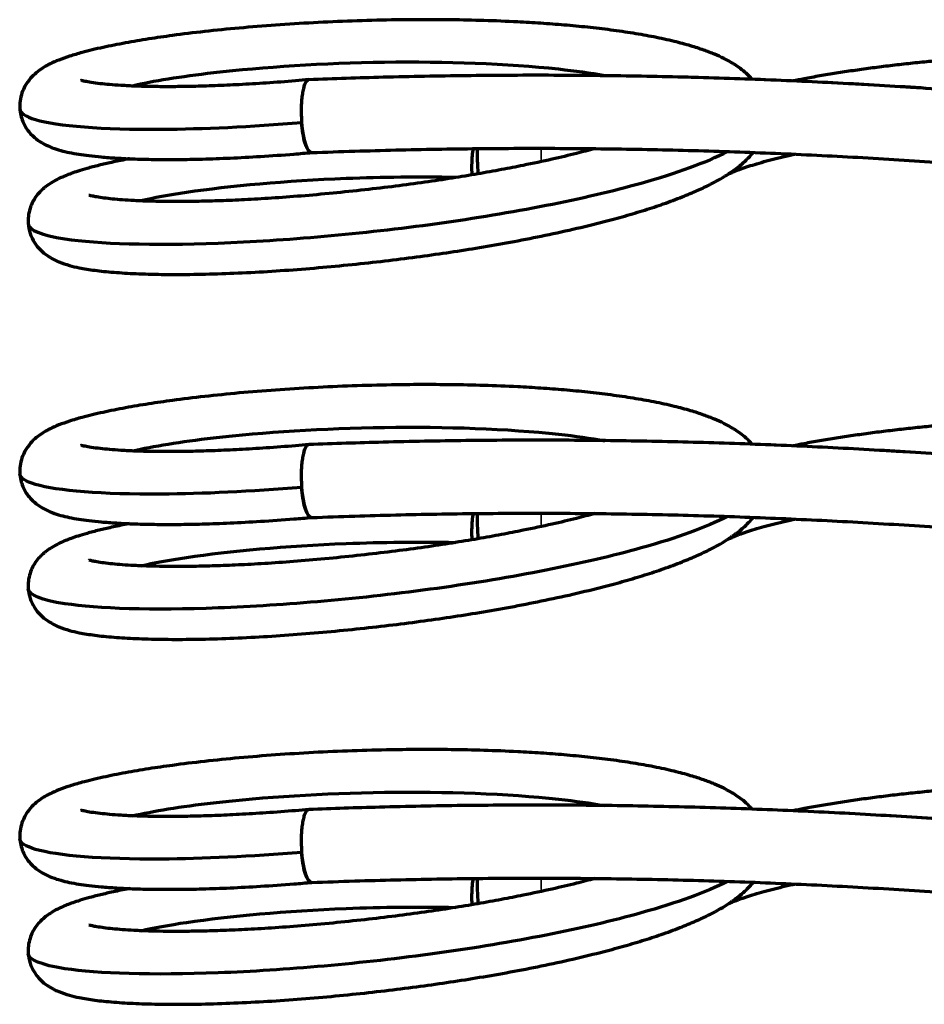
# Model space of a CAD drawing. Header units: millimetres. Extents: x 105 to 252, y 160 to 217.
# Tile 1 of 4: x 105 to 136, y 164 to 198. Entities that reach past the tile are written whole.
import ezdxf

# ---------------------------------------------------------------- set-up
doc = ezdxf.new("R2010")
doc.units = ezdxf.units.MM
doc.layers.add('1', color=7, linetype='Continuous', true_color=0xffffff)

msp = doc.modelspace()

# ---------------------------------------------------------------- linework, layer by layer
at = {"layer": '1', "color": 155, "linetype": 'Continuous', "lineweight": 35}
for centre, major_axis, ratio, start_param, end_param in [((131.213, -10.159), (-124.375, 168.026), 0.95618, 5.508186, 5.705471), ((122.922, 192.542), (0.067, -1.232), 0.111988, 4.130495, 4.52668), ((128.805, 193.516), (0.496, -1.129), 0.89819, 6.28281, 6.754539), ((131.213, -22.659), (124.375, -168.026), 0.95618, 2.344765, 2.563878), ((122.922, 180.042), (0.067, -1.232), 0.111988, 4.130495, 4.52668), ((128.805, 181.016), (0.496, -1.129), 0.89819, 6.28281, 6.754539), ((131.213, -35.159), (-124.375, 168.026), 0.95618, 5.486357, 5.705471), ((122.922, 167.542), (0.067, -1.232), 0.111988, 4.130495, 4.52668), ((128.805, 168.516), (0.496, -1.129), 0.89819, 6.28281, 6.754539)]:
    msp.add_ellipse(centre, major_axis=major_axis, ratio=ratio, start_param=start_param, end_param=end_param, dxfattribs=at)
at = {"layer": '1', "color": 155, "linetype": 'Continuous', "lineweight": 70}
for centre, major_axis, ratio, start_param, end_param in [((114.86, 194.315), (-0.049, 1.249), 0.245265, 1.736475, 3.141974), ((120.704, 192.416), (-0.072, 1.231), 0.08612, 0.867129, 1.628404), ((114.86, 181.815), (-0.049, 1.249), 0.245265, 1.736475, 3.141974), ((120.704, 179.916), (-0.072, 1.231), 0.08612, 0.867129, 1.628404), ((114.86, 169.315), (-0.049, 1.249), 0.245265, 1.736475, 3.141974), ((120.704, 167.416), (-0.072, 1.231), 0.08612, 0.867129, 1.628404)]:
    msp.add_ellipse(centre, major_axis=major_axis, ratio=ratio, start_param=start_param, end_param=end_param, dxfattribs=at)
for points, knots in [([(129.997, 195.572), (129.93, 195.649), (129.797, 195.782), (129.597, 195.944), (129.401, 196.079), (129.208, 196.194), (128.98, 196.314), (128.698, 196.442), (128.324, 196.586), (127.869, 196.733), (127.304, 196.884), (126.649, 197.027), (125.924, 197.156), (125.169, 197.267), (124.377, 197.361), (123.575, 197.438), (122.772, 197.498), (121.855, 197.552), (120.832, 197.593), (119.72, 197.616), (118.662, 197.622), (117.527, 197.611), (116.294, 197.578), (114.964, 197.519), (113.666, 197.437), (112.416, 197.336), (111.23, 197.216), (110.205, 197.09), (109.308, 196.959), (108.507, 196.823), (107.735, 196.668), (107.103, 196.515), (106.612, 196.37), (106.263, 196.247), (106.008, 196.136), (105.831, 196.044), (105.681, 195.957), (105.478, 195.812), (105.265, 195.605), (105.097, 195.369), (104.979, 195.105), (104.915, 194.843), (104.911, 194.659), (104.919, 194.566)], [0, 0, 0, 0, 0.015957, 0.02965, 0.042434, 0.054444, 0.065706, 0.083919, 0.104309, 0.127382, 0.153934, 0.183965, 0.211641, 0.239967, 0.267196, 0.293348, 0.318441, 0.342485, 0.376587, 0.408347, 0.437776, 0.465959, 0.503558, 0.541227, 0.578975, 0.61679, 0.654661, 0.692624, 0.722592, 0.754877, 0.789517, 0.826546, 0.852582, 0.878432, 0.900605, 0.910257, 0.919887, 0.933378, 0.946445, 0.962115, 0.974036, 0.987133, 1, 1, 1, 1]), ([(124.943, 195.698), (124.46, 195.784), (122.298, 196.086), (117.384, 196.262), (111.838, 195.899), (109.471, 195.51), (108.769, 195.348)], [0, 0, 0, 0, 0.108418, 0.442049, 0.775681, 1, 1, 1, 1]), ([(136.856, 196.257), (136.744, 196.248), (136.42, 196.22), (135.887, 196.17), (135.261, 196.105), (134.643, 196.034), (134.036, 195.957), (133.443, 195.874), (132.865, 195.786), (132.305, 195.693), (131.811, 195.604), (131.508, 195.546), (131.381, 195.52)], [0, 0, 0, 0, 0.05652, 0.163955, 0.27144, 0.378995, 0.486653, 0.594449, 0.702426, 0.810638, 0.91915, 1, 1, 1, 1]), ([(154.775, 193.121), (154.561, 193.157), (153.41, 193.348), (151.317, 193.657), (148.495, 194.045), (145.671, 194.39), (142.843, 194.696), (140.013, 194.962), (137.182, 195.189), (134.349, 195.375), (131.516, 195.521), (128.682, 195.628), (125.85, 195.694), (123.018, 195.721), (120.188, 195.707), (117.452, 195.655), (115.661, 195.597), (114.812, 195.564)], [0, 0, 0, 0, 0.016136, 0.086911, 0.157686, 0.22846, 0.299234, 0.370007, 0.44078, 0.511553, 0.582325, 0.653097, 0.723868, 0.794639, 0.865409, 0.93618, 1, 1, 1, 1]), ([(114.813, 195.566), (114.659, 195.552), (114.162, 195.507), (113.361, 195.449), (112.435, 195.392), (111.595, 195.355), (110.839, 195.332), (110.128, 195.323), (109.473, 195.326), (108.883, 195.341), (108.393, 195.365), (107.992, 195.394), (107.648, 195.429), (107.369, 195.465), (107.135, 195.508), (107.024, 195.534), (107.004, 195.535), (107.003, 195.532)], [0, 0, 0, 0, 0.038799, 0.126816, 0.210798, 0.29073, 0.366616, 0.438487, 0.519466, 0.594721, 0.664239, 0.728013, 0.786042, 0.850521, 0.906395, 0.961104, 1, 1, 1, 1]), ([(114.762, 195.545), (114.743, 195.531), (114.724, 195.509), (114.689, 195.449), (114.672, 195.412), (114.642, 195.324), (114.628, 195.274), (114.603, 195.16), (114.592, 195.098), (114.574, 194.964), (114.567, 194.892), (114.556, 194.743), (114.552, 194.665), (114.55, 194.505), (114.55, 194.423), (114.555, 194.26), (114.56, 194.178), (114.566, 194.098)], [0, 0, 0, 0, 0.125, 0.125, 0.25, 0.25, 0.375, 0.375, 0.5, 0.5, 0.625, 0.625, 0.75, 0.75, 0.875, 0.875, 1, 1, 1, 1]), ([(104.914, 194.589), (104.92, 194.506), (104.942, 194.348), (105.036, 194.062), (105.215, 193.77), (105.478, 193.523), (105.747, 193.354), (106.029, 193.229), (106.318, 193.137), (106.616, 193.066), (106.926, 193.011), (107.29, 192.96), (107.714, 192.916), (108.234, 192.877), (108.865, 192.846), (109.573, 192.831), (110.35, 192.83), (111.185, 192.845), (112.125, 192.879), (113.17, 192.935), (114.109, 192.999), (114.704, 193.051), (114.908, 193.07)], [0, 0, 0, 0, 0.021836, 0.043381, 0.085664, 0.127228, 0.16856, 0.21026, 0.252574, 0.29575, 0.34267, 0.386648, 0.436427, 0.491981, 0.553279, 0.620287, 0.680478, 0.744634, 0.812782, 0.884935, 0.961078, 1, 1, 1, 1]), ([(104.916, 194.564), (104.923, 194.428), (105.483, 194.039), (108.791, 193.765), (112.827, 193.955), (114.567, 194.098)], [0, 0, 0, 0, 0.216027, 0.679279, 1, 1, 1, 1]), ([(114.908, 193.067), (114.89, 193.065), (114.809, 193.082), (114.663, 193.355), (114.586, 193.841), (114.567, 194.098)], [0, 0, 0, 0, 0.11876, 0.55938, 1, 1, 1, 1]), ([(105.2, 190.653), (105.211, 190.525), (105.256, 190.282), (105.41, 189.972), (105.619, 189.717), (105.9, 189.494), (106.238, 189.32), (106.611, 189.197), (107, 189.108), (107.47, 189.032), (108.122, 188.964), (108.881, 188.918), (109.754, 188.893), (110.736, 188.892), (111.809, 188.917), (112.947, 188.967), (114.109, 189.041), (115.272, 189.134), (116.419, 189.245), (117.536, 189.37), (118.613, 189.507), (119.653, 189.655), (120.682, 189.818), (121.726, 190.001), (122.797, 190.209), (123.881, 190.444), (124.832, 190.676), (125.645, 190.896), (126.321, 191.098), (126.979, 191.316), (127.586, 191.542), (128.119, 191.766), (128.552, 191.973), (128.9, 192.161), (129.154, 192.317), (129.356, 192.454), (129.526, 192.581), (129.699, 192.727), (129.863, 192.884), (129.971, 193.007), (130.021, 193.068)], [0, 0, 0, 0, 0.015423, 0.031621, 0.048657, 0.066582, 0.091312, 0.114861, 0.13727, 0.170619, 0.204819, 0.239896, 0.275865, 0.312734, 0.350408, 0.387327, 0.422999, 0.457434, 0.490623, 0.522558, 0.553237, 0.582672, 0.611837, 0.642691, 0.675308, 0.709697, 0.745869, 0.770991, 0.796929, 0.823057, 0.852019, 0.878176, 0.90151, 0.922006, 0.939691, 0.950541, 0.962083, 0.974339, 0.987671, 1, 1, 1, 1]), ([(105.202, 190.626), (105.22, 190.416), (106.243, 189.985), (111.314, 189.824), (119.29, 190.515), (125.81, 191.783), (128.417, 192.732), (129.145, 193.101)], [0, 0, 0, 0, 0.165767, 0.395792, 0.625817, 0.855842, 1, 1, 1, 1]), ([(124.613, 193.202), (124.408, 193.147), (123.933, 193.024), (123.116, 192.831), (122.252, 192.646), (121.399, 192.48), (120.587, 192.334), (119.709, 192.189), (118.766, 192.047), (117.765, 191.912), (116.713, 191.787), (115.629, 191.673), (114.558, 191.578), (113.545, 191.503), (112.621, 191.45), (111.789, 191.414), (111.05, 191.395), (110.398, 191.387), (109.829, 191.39), (109.309, 191.402), (108.844, 191.42), (108.429, 191.446), (108.081, 191.477), (107.788, 191.511), (107.559, 191.546), (107.385, 191.58), (107.3, 191.6), (107.279, 191.602), (107.278, 191.599)], [0, 0, 0, 0, 0.035492, 0.079804, 0.129186, 0.164927, 0.202908, 0.243122, 0.285567, 0.330263, 0.377226, 0.426452, 0.476725, 0.524653, 0.570023, 0.612847, 0.653141, 0.690903, 0.726124, 0.758794, 0.794618, 0.826976, 0.85831, 0.889286, 0.919898, 0.945807, 0.974054, 1, 1, 1, 1]), ([(114.909, 193.066), (115.4, 193.085), (116.826, 193.135), (119.19, 193.193), (122.001, 193.221), (124.814, 193.208), (127.628, 193.156), (130.443, 193.064), (133.258, 192.932), (136.073, 192.761), (138.887, 192.549), (141.699, 192.297), (144.509, 192.005), (147.316, 191.674), (150.121, 191.303), (152.921, 190.893), (155.718, 190.442), (157.801, 190.077), (158.953, 189.865), (159.176, 189.823)], [0, 0, 0, 0, 0.033285, 0.096722, 0.16016, 0.223597, 0.287033, 0.35047, 0.413906, 0.477341, 0.540777, 0.604211, 0.667646, 0.73108, 0.794514, 0.857947, 0.92138, 0.984813, 1, 1, 1, 1]), ([(120.403, 192.305), (120.392, 192.53), (120.396, 192.857), (120.431, 193.128), (120.443, 193.202)], [0, 0, 0, 0, 0.704097, 1, 1, 1, 1]), ([(129.301, 192.387), (129.335, 192.402), (129.43, 192.442), (129.612, 192.512), (129.861, 192.598), (130.15, 192.688), (130.478, 192.781), (130.844, 192.876), (131.169, 192.953), (131.372, 192.998), (131.436, 193.011)], [0, 0, 0, 0, 0.080161, 0.213448, 0.35069, 0.49216, 0.636919, 0.784228, 0.933501, 1, 1, 1, 1]), ([(108.675, 192.858), (108.642, 192.852), (108.427, 192.811), (108.065, 192.736), (107.614, 192.631), (107.234, 192.531), (106.923, 192.437), (106.683, 192.356), (106.476, 192.276), (106.173, 192.142), (105.921, 191.998), (105.709, 191.823), (105.585, 191.704), (105.459, 191.549), (105.345, 191.36), (105.256, 191.145), (105.198, 190.887), (105.196, 190.701), (105.204, 190.601)], [0, 0, 0, 0, 0.017677, 0.118094, 0.208396, 0.303343, 0.383601, 0.449118, 0.507706, 0.566712, 0.71714, 0.744435, 0.779023, 0.821673, 0.859113, 0.901308, 0.948283, 1, 1, 1, 1]), ([(129.188, 192.339), (129.209, 192.348), (129.247, 192.363), (129.284, 192.379), (129.301, 192.387)], [0, 0, 0, 0, 0.538792, 1, 1, 1, 1]), ([(119.826, 192.213), (118.593, 192.238), (115.189, 192.202), (111.291, 191.845), (109.496, 191.513), (109.064, 191.413)], [0, 0, 0, 0, 0.297007, 0.794146, 1, 1, 1, 1]), ([(129.997, 183.072), (129.93, 183.149), (129.797, 183.282), (129.597, 183.444), (129.401, 183.579), (129.208, 183.694), (128.98, 183.814), (128.698, 183.942), (128.324, 184.086), (127.869, 184.233), (127.304, 184.384), (126.649, 184.527), (125.924, 184.656), (125.169, 184.767), (124.377, 184.861), (123.575, 184.938), (122.772, 184.998), (121.855, 185.052), (120.832, 185.093), (119.72, 185.116), (118.662, 185.122), (117.527, 185.111), (116.294, 185.078), (114.964, 185.019), (113.666, 184.937), (112.416, 184.836), (111.23, 184.716), (110.205, 184.59), (109.308, 184.459), (108.507, 184.323), (107.735, 184.168), (107.103, 184.015), (106.612, 183.87), (106.263, 183.747), (106.008, 183.636), (105.831, 183.544), (105.681, 183.457), (105.478, 183.312), (105.265, 183.105), (105.097, 182.869), (104.979, 182.605), (104.915, 182.343), (104.911, 182.159), (104.919, 182.066)], [0, 0, 0, 0, 0.015957, 0.02965, 0.042434, 0.054444, 0.065706, 0.083919, 0.104309, 0.127382, 0.153934, 0.183965, 0.211641, 0.239967, 0.267196, 0.293348, 0.318441, 0.342485, 0.376587, 0.408347, 0.437776, 0.465959, 0.503558, 0.541227, 0.578975, 0.61679, 0.654661, 0.692624, 0.722592, 0.754877, 0.789517, 0.826546, 0.852582, 0.878432, 0.900605, 0.910257, 0.919887, 0.933378, 0.946445, 0.962115, 0.974036, 0.987133, 1, 1, 1, 1]), ([(108.769, 182.848), (109.471, 183.01), (111.838, 183.399), (117.384, 183.762), (122.298, 183.586), (124.46, 183.284), (124.943, 183.198)], [0, 0, 0, 0, 0.224319, 0.557951, 0.891582, 1, 1, 1, 1]), ([(136.856, 183.757), (136.744, 183.748), (136.42, 183.72), (135.887, 183.67), (135.261, 183.605), (134.643, 183.534), (134.036, 183.457), (133.443, 183.374), (132.865, 183.286), (132.305, 183.193), (131.811, 183.104), (131.508, 183.046), (131.381, 183.02)], [0, 0, 0, 0, 0.05652, 0.163955, 0.27144, 0.378995, 0.486653, 0.594449, 0.702426, 0.810638, 0.91915, 1, 1, 1, 1]), ([(159.175, 179.866), (158.433, 180.002), (156.754, 180.301), (154.134, 180.734), (151.317, 181.159), (148.495, 181.544), (145.671, 181.89), (142.843, 182.196), (140.013, 182.462), (137.182, 182.689), (134.349, 182.875), (131.516, 183.021), (128.682, 183.128), (125.85, 183.194), (123.018, 183.221), (120.188, 183.207), (117.452, 183.155), (115.661, 183.097), (114.812, 183.064)], [0, 0, 0, 0, 0.050559, 0.114275, 0.17799, 0.241705, 0.305419, 0.369134, 0.432848, 0.496561, 0.560274, 0.623987, 0.687699, 0.751412, 0.815123, 0.878835, 0.942546, 1, 1, 1, 1]), ([(114.813, 183.066), (114.659, 183.052), (114.162, 183.007), (113.361, 182.949), (112.435, 182.892), (111.595, 182.855), (110.839, 182.832), (110.128, 182.823), (109.473, 182.826), (108.883, 182.841), (108.393, 182.865), (107.992, 182.894), (107.648, 182.929), (107.369, 182.965), (107.135, 183.008), (107.024, 183.034), (107.004, 183.035), (107.003, 183.032)], [0, 0, 0, 0, 0.038799, 0.126816, 0.210798, 0.29073, 0.366616, 0.438487, 0.519466, 0.594721, 0.664239, 0.728013, 0.786042, 0.850521, 0.906395, 0.961104, 1, 1, 1, 1]), ([(114.762, 183.045), (114.743, 183.031), (114.724, 183.009), (114.689, 182.949), (114.672, 182.912), (114.642, 182.824), (114.628, 182.774), (114.603, 182.66), (114.592, 182.598), (114.574, 182.464), (114.567, 182.392), (114.556, 182.243), (114.552, 182.165), (114.55, 182.005), (114.55, 181.923), (114.555, 181.76), (114.56, 181.678), (114.566, 181.598)], [0, 0, 0, 0, 0.125, 0.125, 0.25, 0.25, 0.375, 0.375, 0.5, 0.5, 0.625, 0.625, 0.75, 0.75, 0.875, 0.875, 1, 1, 1, 1]), ([(104.914, 182.089), (104.92, 182.006), (104.942, 181.848), (105.036, 181.562), (105.215, 181.27), (105.478, 181.023), (105.747, 180.854), (106.029, 180.729), (106.318, 180.637), (106.616, 180.566), (106.926, 180.511), (107.29, 180.46), (107.714, 180.416), (108.234, 180.377), (108.865, 180.346), (109.573, 180.331), (110.35, 180.33), (111.185, 180.345), (112.125, 180.379), (113.17, 180.435), (114.109, 180.499), (114.704, 180.551), (114.908, 180.57)], [0, 0, 0, 0, 0.021836, 0.043381, 0.085664, 0.127228, 0.16856, 0.21026, 0.252574, 0.29575, 0.34267, 0.386648, 0.436427, 0.491981, 0.553279, 0.620287, 0.680478, 0.744634, 0.812782, 0.884935, 0.961078, 1, 1, 1, 1]), ([(114.567, 181.598), (112.827, 181.455), (108.791, 181.265), (105.483, 181.539), (104.923, 181.928), (104.916, 182.064)], [0, 0, 0, 0, 0.320721, 0.783973, 1, 1, 1, 1]), ([(114.908, 180.567), (114.89, 180.565), (114.809, 180.582), (114.663, 180.855), (114.586, 181.341), (114.567, 181.598)], [0, 0, 0, 0, 0.118761, 0.55938, 1, 1, 1, 1]), ([(105.2, 178.153), (105.211, 178.025), (105.256, 177.782), (105.41, 177.472), (105.619, 177.217), (105.9, 176.994), (106.238, 176.82), (106.611, 176.697), (107, 176.608), (107.47, 176.532), (108.122, 176.464), (108.881, 176.418), (109.754, 176.393), (110.736, 176.392), (111.809, 176.417), (112.947, 176.467), (114.109, 176.541), (115.272, 176.634), (116.419, 176.745), (117.536, 176.87), (118.613, 177.007), (119.653, 177.155), (120.682, 177.318), (121.726, 177.501), (122.797, 177.709), (123.881, 177.944), (124.832, 178.176), (125.645, 178.396), (126.321, 178.598), (126.979, 178.816), (127.586, 179.042), (128.119, 179.266), (128.552, 179.473), (128.9, 179.661), (129.154, 179.817), (129.356, 179.954), (129.526, 180.081), (129.699, 180.227), (129.863, 180.384), (129.971, 180.507), (130.021, 180.568)], [0, 0, 0, 0, 0.015423, 0.031621, 0.048657, 0.066582, 0.091312, 0.114861, 0.13727, 0.17062, 0.204819, 0.239896, 0.275866, 0.312734, 0.350408, 0.387327, 0.423, 0.457434, 0.490623, 0.522558, 0.553237, 0.582672, 0.611837, 0.642691, 0.675308, 0.709697, 0.745869, 0.770991, 0.796929, 0.823057, 0.852019, 0.878176, 0.90151, 0.922006, 0.939691, 0.950541, 0.962083, 0.974339, 0.987671, 1, 1, 1, 1]), ([(129.145, 180.601), (128.417, 180.232), (125.81, 179.283), (119.29, 178.015), (111.314, 177.324), (106.243, 177.485), (105.22, 177.916), (105.202, 178.126)], [0, 0, 0, 0, 0.144158, 0.374183, 0.604208, 0.834233, 1, 1, 1, 1]), ([(124.613, 180.702), (124.408, 180.647), (123.933, 180.524), (123.116, 180.331), (122.252, 180.146), (121.399, 179.98), (120.587, 179.834), (119.709, 179.689), (118.766, 179.547), (117.765, 179.412), (116.713, 179.287), (115.629, 179.173), (114.558, 179.078), (113.545, 179.003), (112.621, 178.95), (111.789, 178.914), (111.05, 178.895), (110.398, 178.887), (109.829, 178.89), (109.309, 178.902), (108.844, 178.92), (108.429, 178.946), (108.081, 178.977), (107.788, 179.011), (107.559, 179.046), (107.385, 179.08), (107.3, 179.1), (107.279, 179.102), (107.278, 179.099)], [0, 0, 0, 0, 0.035492, 0.079804, 0.129186, 0.164927, 0.202908, 0.243122, 0.285567, 0.330263, 0.377226, 0.426452, 0.476725, 0.524653, 0.570023, 0.612847, 0.653141, 0.690903, 0.726124, 0.758794, 0.794618, 0.826976, 0.85831, 0.889286, 0.919898, 0.945807, 0.974054, 1, 1, 1, 1]), ([(114.909, 180.566), (115.4, 180.585), (116.826, 180.635), (119.19, 180.693), (122.001, 180.721), (124.814, 180.708), (127.628, 180.656), (130.443, 180.564), (133.258, 180.432), (136.073, 180.261), (138.887, 180.049), (141.699, 179.797), (144.509, 179.505), (147.316, 179.174), (150.121, 178.803), (152.921, 178.393), (155.718, 177.942), (157.801, 177.577), (158.953, 177.365), (159.176, 177.323)], [0, 0, 0, 0, 0.033285, 0.096722, 0.16016, 0.223597, 0.287033, 0.35047, 0.413906, 0.477341, 0.540777, 0.604211, 0.667646, 0.73108, 0.794514, 0.857947, 0.92138, 0.984813, 1, 1, 1, 1]), ([(120.403, 179.805), (120.392, 180.03), (120.396, 180.357), (120.431, 180.628), (120.443, 180.702)], [0, 0, 0, 0, 0.704098, 1, 1, 1, 1]), ([(129.301, 179.887), (129.335, 179.902), (129.43, 179.942), (129.612, 180.012), (129.861, 180.098), (130.15, 180.188), (130.478, 180.281), (130.844, 180.376), (131.169, 180.453), (131.372, 180.498), (131.436, 180.511)], [0, 0, 0, 0, 0.080161, 0.213448, 0.35069, 0.49216, 0.636919, 0.784228, 0.933501, 1, 1, 1, 1]), ([(108.675, 180.358), (108.642, 180.352), (108.427, 180.311), (108.065, 180.236), (107.614, 180.131), (107.234, 180.031), (106.923, 179.937), (106.683, 179.856), (106.476, 179.776), (106.173, 179.642), (105.921, 179.498), (105.709, 179.323), (105.585, 179.204), (105.459, 179.049), (105.345, 178.86), (105.256, 178.645), (105.198, 178.387), (105.196, 178.201), (105.204, 178.101)], [0, 0, 0, 0, 0.017677, 0.118094, 0.208396, 0.303343, 0.383601, 0.449118, 0.507706, 0.566712, 0.71714, 0.744435, 0.779023, 0.821673, 0.859113, 0.901308, 0.948283, 1, 1, 1, 1]), ([(129.188, 179.839), (129.209, 179.848), (129.247, 179.863), (129.284, 179.879), (129.301, 179.887)], [0, 0, 0, 0, 0.538792, 1, 1, 1, 1]), ([(109.064, 178.913), (109.496, 179.013), (111.291, 179.345), (115.189, 179.702), (118.593, 179.738), (119.826, 179.713)], [0, 0, 0, 0, 0.205854, 0.702993, 1, 1, 1, 1]), ([(129.997, 170.572), (129.93, 170.649), (129.797, 170.782), (129.597, 170.944), (129.401, 171.079), (129.208, 171.194), (128.98, 171.314), (128.698, 171.442), (128.324, 171.586), (127.869, 171.733), (127.304, 171.884), (126.649, 172.027), (125.924, 172.156), (125.169, 172.267), (124.377, 172.361), (123.575, 172.438), (122.772, 172.498), (121.855, 172.552), (120.832, 172.593), (119.72, 172.616), (118.662, 172.622), (117.527, 172.611), (116.294, 172.578), (114.964, 172.519), (113.666, 172.437), (112.416, 172.336), (111.23, 172.216), (110.205, 172.09), (109.308, 171.959), (108.507, 171.823), (107.735, 171.668), (107.103, 171.515), (106.612, 171.37), (106.263, 171.247), (106.008, 171.136), (105.831, 171.044), (105.681, 170.957), (105.478, 170.812), (105.265, 170.605), (105.097, 170.369), (104.979, 170.105), (104.915, 169.843), (104.911, 169.659), (104.919, 169.566)], [0, 0, 0, 0, 0.015957, 0.02965, 0.042434, 0.054444, 0.065706, 0.083919, 0.104309, 0.127382, 0.153934, 0.183965, 0.211641, 0.239967, 0.267196, 0.293348, 0.318441, 0.342485, 0.376587, 0.408347, 0.437776, 0.465959, 0.503558, 0.541227, 0.578975, 0.61679, 0.654661, 0.692624, 0.722592, 0.754877, 0.789517, 0.826546, 0.852582, 0.878432, 0.900605, 0.910257, 0.919887, 0.933378, 0.946445, 0.962115, 0.974036, 0.987133, 1, 1, 1, 1]), ([(108.769, 170.348), (109.471, 170.51), (111.838, 170.899), (117.384, 171.262), (122.297, 171.086), (124.459, 170.784), (124.941, 170.699)], [0, 0, 0, 0, 0.224355, 0.55804, 0.891725, 1, 1, 1, 1]), ([(136.856, 171.257), (136.744, 171.248), (136.42, 171.22), (135.887, 171.17), (135.261, 171.105), (134.643, 171.034), (134.036, 170.957), (133.443, 170.874), (132.865, 170.786), (132.305, 170.693), (131.812, 170.605), (131.51, 170.546), (131.384, 170.521)], [0, 0, 0, 0, 0.056564, 0.16408, 0.271647, 0.379285, 0.487025, 0.594904, 0.702964, 0.811258, 0.919853, 1, 1, 1, 1]), ([(159.176, 167.366), (158.392, 167.51), (156.671, 167.815), (154.01, 168.253), (151.193, 168.677), (148.371, 169.06), (145.546, 169.404), (142.719, 169.709), (139.889, 169.973), (137.057, 170.198), (134.224, 170.382), (131.391, 170.527), (128.558, 170.632), (125.725, 170.696), (122.893, 170.721), (120.063, 170.706), (117.369, 170.653), (115.619, 170.596), (114.812, 170.564)], [0, 0, 0, 0, 0.053375, 0.117089, 0.180804, 0.244518, 0.308232, 0.371946, 0.435659, 0.499372, 0.563085, 0.626797, 0.690509, 0.75422, 0.817931, 0.881642, 0.945352, 1, 1, 1, 1]), ([(114.813, 170.566), (114.659, 170.552), (114.162, 170.507), (113.361, 170.449), (112.435, 170.392), (111.595, 170.355), (110.839, 170.332), (110.128, 170.323), (109.473, 170.326), (108.883, 170.341), (108.393, 170.365), (107.992, 170.394), (107.648, 170.429), (107.369, 170.465), (107.135, 170.508), (107.024, 170.534), (107.004, 170.535), (107.003, 170.532)], [0, 0, 0, 0, 0.038799, 0.126816, 0.210798, 0.29073, 0.366616, 0.438487, 0.519466, 0.594721, 0.664239, 0.728013, 0.786042, 0.850521, 0.906395, 0.961104, 1, 1, 1, 1]), ([(114.762, 170.545), (114.743, 170.531), (114.724, 170.509), (114.689, 170.449), (114.672, 170.412), (114.642, 170.324), (114.628, 170.274), (114.603, 170.16), (114.592, 170.098), (114.574, 169.964), (114.567, 169.892), (114.556, 169.743), (114.552, 169.665), (114.55, 169.505), (114.55, 169.423), (114.555, 169.26), (114.56, 169.178), (114.566, 169.098)], [0, 0, 0, 0, 0.125, 0.125, 0.25, 0.25, 0.375, 0.375, 0.5, 0.5, 0.625, 0.625, 0.75, 0.75, 0.875, 0.875, 1, 1, 1, 1]), ([(104.914, 169.589), (104.92, 169.506), (104.942, 169.348), (105.036, 169.062), (105.215, 168.77), (105.478, 168.523), (105.747, 168.354), (106.029, 168.229), (106.318, 168.137), (106.616, 168.066), (106.926, 168.011), (107.29, 167.96), (107.714, 167.916), (108.234, 167.877), (108.865, 167.846), (109.573, 167.831), (110.35, 167.83), (111.185, 167.845), (112.125, 167.879), (113.17, 167.935), (114.109, 167.999), (114.704, 168.051), (114.908, 168.07)], [0, 0, 0, 0, 0.021836, 0.043381, 0.085664, 0.127228, 0.16856, 0.21026, 0.252574, 0.29575, 0.34267, 0.386648, 0.436427, 0.491981, 0.553279, 0.620287, 0.680478, 0.744634, 0.812782, 0.884935, 0.961078, 1, 1, 1, 1]), ([(114.567, 169.098), (112.827, 168.955), (108.791, 168.765), (105.483, 169.039), (104.923, 169.428), (104.916, 169.564)], [0, 0, 0, 0, 0.320721, 0.783973, 1, 1, 1, 1]), ([(114.908, 168.067), (114.89, 168.065), (114.809, 168.082), (114.663, 168.355), (114.586, 168.841), (114.567, 169.098)], [0, 0, 0, 0, 0.118761, 0.55938, 1, 1, 1, 1]), ([(105.2, 165.653), (105.211, 165.525), (105.256, 165.282), (105.41, 164.972), (105.619, 164.717), (105.9, 164.494), (106.238, 164.32), (106.611, 164.197), (107, 164.108), (107.47, 164.032), (108.122, 163.964), (108.881, 163.918), (109.754, 163.893), (110.736, 163.892), (111.809, 163.917), (112.947, 163.967), (114.109, 164.041), (115.272, 164.134), (116.419, 164.245), (117.536, 164.37), (118.613, 164.507), (119.653, 164.655), (120.682, 164.818), (121.726, 165.001), (122.797, 165.209), (123.881, 165.444), (124.832, 165.676), (125.645, 165.896), (126.321, 166.098), (126.979, 166.316), (127.586, 166.542), (128.119, 166.766), (128.552, 166.973), (128.9, 167.161), (129.154, 167.317), (129.356, 167.454), (129.526, 167.581), (129.699, 167.727), (129.863, 167.884), (129.971, 168.007), (130.021, 168.068)], [0, 0, 0, 0, 0.015423, 0.031621, 0.048657, 0.066582, 0.091312, 0.114861, 0.13727, 0.17062, 0.204819, 0.239896, 0.275866, 0.312734, 0.350408, 0.387327, 0.423, 0.457434, 0.490623, 0.522558, 0.553237, 0.582672, 0.611837, 0.642691, 0.675308, 0.709697, 0.745869, 0.770991, 0.796929, 0.823057, 0.852019, 0.878176, 0.90151, 0.922006, 0.939691, 0.950541, 0.962083, 0.974339, 0.987671, 1, 1, 1, 1]), ([(129.145, 168.101), (128.417, 167.732), (125.81, 166.783), (119.29, 165.515), (111.314, 164.824), (106.243, 164.985), (105.22, 165.416), (105.202, 165.626)], [0, 0, 0, 0, 0.144158, 0.374183, 0.604208, 0.834233, 1, 1, 1, 1]), ([(124.613, 168.202), (124.408, 168.147), (123.933, 168.024), (123.116, 167.831), (122.252, 167.646), (121.399, 167.48), (120.587, 167.334), (119.709, 167.189), (118.766, 167.047), (117.765, 166.912), (116.713, 166.787), (115.629, 166.673), (114.558, 166.578), (113.545, 166.503), (112.621, 166.45), (111.789, 166.414), (111.05, 166.395), (110.398, 166.387), (109.829, 166.39), (109.309, 166.402), (108.844, 166.42), (108.429, 166.446), (108.081, 166.477), (107.788, 166.511), (107.559, 166.546), (107.385, 166.58), (107.3, 166.6), (107.279, 166.602), (107.278, 166.599)], [0, 0, 0, 0, 0.035492, 0.079804, 0.129186, 0.164927, 0.202908, 0.243122, 0.285567, 0.330263, 0.377226, 0.426452, 0.476725, 0.524653, 0.570023, 0.612847, 0.653141, 0.690903, 0.726124, 0.758794, 0.794618, 0.826976, 0.85831, 0.889286, 0.919898, 0.945807, 0.974054, 1, 1, 1, 1]), ([(114.909, 168.066), (115.4, 168.085), (116.826, 168.135), (119.19, 168.193), (122.001, 168.221), (124.814, 168.208), (127.628, 168.156), (130.443, 168.064), (133.258, 167.932), (136.073, 167.761), (138.887, 167.549), (141.699, 167.297), (144.509, 167.005), (147.316, 166.674), (150.121, 166.303), (152.921, 165.893), (155.718, 165.442), (157.801, 165.077), (158.953, 164.865), (159.175, 164.823)], [0, 0, 0, 0, 0.033285, 0.096723, 0.160161, 0.223599, 0.287036, 0.350473, 0.41391, 0.477346, 0.540782, 0.604218, 0.667653, 0.731088, 0.794522, 0.857956, 0.92139, 0.984823, 1, 1, 1, 1]), ([(120.403, 167.305), (120.392, 167.53), (120.396, 167.857), (120.431, 168.128), (120.443, 168.202)], [0, 0, 0, 0, 0.704097, 1, 1, 1, 1]), ([(129.301, 167.387), (129.335, 167.402), (129.43, 167.442), (129.612, 167.512), (129.861, 167.598), (130.15, 167.688), (130.478, 167.781), (130.844, 167.876), (131.169, 167.953), (131.372, 167.998), (131.436, 168.011)], [0, 0, 0, 0, 0.080161, 0.213448, 0.35069, 0.49216, 0.636919, 0.784228, 0.933501, 1, 1, 1, 1]), ([(108.675, 167.858), (108.642, 167.852), (108.427, 167.811), (108.065, 167.736), (107.614, 167.631), (107.234, 167.531), (106.923, 167.437), (106.683, 167.356), (106.476, 167.276), (106.173, 167.142), (105.921, 166.998), (105.709, 166.823), (105.585, 166.704), (105.459, 166.549), (105.345, 166.36), (105.256, 166.145), (105.198, 165.887), (105.196, 165.701), (105.204, 165.601)], [0, 0, 0, 0, 0.017677, 0.118094, 0.208396, 0.303343, 0.383601, 0.449118, 0.507706, 0.566712, 0.71714, 0.744435, 0.779023, 0.821673, 0.859113, 0.901308, 0.948283, 1, 1, 1, 1]), ([(129.188, 167.339), (129.209, 167.348), (129.247, 167.363), (129.284, 167.379), (129.301, 167.387)], [0, 0, 0, 0, 0.538792, 1, 1, 1, 1]), ([(109.064, 166.413), (109.496, 166.513), (111.291, 166.845), (115.189, 167.202), (118.593, 167.238), (119.826, 167.213)], [0, 0, 0, 0, 0.205854, 0.702993, 1, 1, 1, 1])]:
    msp.add_open_spline(points, degree=3, knots=knots, dxfattribs=at)
for points in [[(114.762, 195.544), (114.779, 195.556), (114.796, 195.563), (114.813, 195.564)], [(114.762, 183.044), (114.779, 183.056), (114.796, 183.063), (114.813, 183.064)], [(114.762, 170.544), (114.779, 170.556), (114.796, 170.563), (114.813, 170.564)]]:
    msp.add_open_spline(points, degree=3, dxfattribs=at)

doc.saveas('drawing.dxf')
